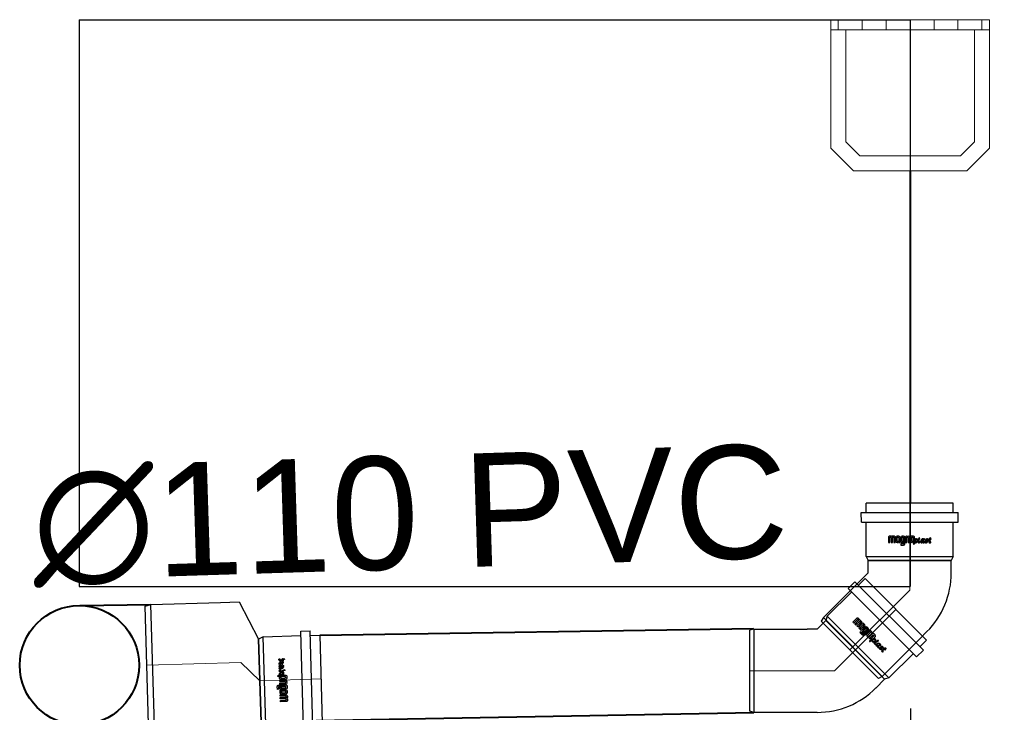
# Model space of a CAD drawing. Header units: inches. Extents: x -4581 to 28141, y -59678 to 5024.
# Tile 14 of 18: x 12952 to 13083, y 4196 to 4288. Entities that reach past the tile are written whole.
import ezdxf
from ezdxf.enums import TextEntityAlignment as Align
from ezdxf.lldxf.tags import DXFTag

# ---------------------------------------------------------------- set-up
doc = ezdxf.new("R2010")
doc.units = ezdxf.units.IN
doc.header["$MEASUREMENT"] = 0
for name, color, linetype, plot in [('3DCPCOLOR124', 152, 'Continuous', False), ('3DCPCOLOR242', 242, 'Continuous', False), ('CP_DETAL', 33, 'Continuous', False)]:
    doc.layers.add(name, color=color, linetype=linetype, plot=plot)
doc.layers.add('CP_AXISKA', color=7, linetype='DASHDOT', lineweight=15, plot=False)
for name, color, linetype, lineweight in [('IS - opis tabeli profilu', 7, 'Continuous', 30), ('IS - rury PVC DN160', 134, 'Continuous', 30), ('w_armatura', 8, 'Continuous', 9)]:
    doc.layers.add(name, color=color, linetype=linetype, lineweight=lineweight)
for name, color, linetype, true_color in [('IS_Sieci_na_profilu', 7, 'SOLID', 0x000000), ('IS_Tabelka_profilu', 7, 'SOLID', 0x000000), ('IS_Teren_proj', 7, 'SOLID', 0x000000)]:
    doc.layers.add(name, color=color, linetype=linetype, true_color=true_color)
doc.styles.add('CP_ATTR', font='ROMANS.SHX')
tags = doc.linetypes.add('DASHDOT', pattern=[20, 10, -5, 0, -5]).pattern_tags.tags
tags[10:11] = [DXFTag(74, 4), DXFTag(75, 0), DXFTag(340, '0'), DXFTag(46, 0.0), DXFTag(50, 0.0), DXFTag(44, 0.0), DXFTag(45, 0.0)]
tags[8:9] = [DXFTag(74, 4), DXFTag(75, 0), DXFTag(340, '0'), DXFTag(46, 0.0), DXFTag(50, 0.0), DXFTag(44, 0.0), DXFTag(45, 0.0)]
tags[6:7] = [DXFTag(74, 4), DXFTag(75, 0), DXFTag(340, '0'), DXFTag(46, 0.0), DXFTag(50, 0.0), DXFTag(44, 0.0), DXFTag(45, 0.0)]
tags[4:5] = [DXFTag(74, 4), DXFTag(75, 0), DXFTag(340, '0'), DXFTag(46, 0.0), DXFTag(50, 0.0), DXFTag(44, 0.0), DXFTag(45, 0.0)]
tags = doc.linetypes.add('SOLID', pattern=[10, 10, 0]).pattern_tags.tags
tags[6:7] = [DXFTag(74, 4), DXFTag(75, 0), DXFTag(340, '0'), DXFTag(46, 0.0), DXFTag(50, 0.0), DXFTag(44, 0.0), DXFTag(45, 0.0)]
tags[4:5] = [DXFTag(74, 4), DXFTag(75, 0), DXFTag(340, '0'), DXFTag(46, 0.0), DXFTag(50, 0.0), DXFTag(44, 0.0), DXFTag(45, 0.0)]

# ---------------------------------------------------------------- blocks, each defined once
blk = doc.blocks.new('WP')
at = {"lineweight": 9}
h = blk.add_hatch(dxfattribs=at)
h.set_pattern_fill('ANSI31', color=1, angle=45, style=0)
h.set_pattern_definition([(90, (-4335.01, -4943.7358), (-3.175, 7e-16), [])])
h.paths.add_polyline_path([(10.5, 16.64), (10.5, 18), (-10.5, 18), (-10.5, 16.64)])
at = {"color": 1, "lineweight": 9}
for p, q in [((-10.5, 18), (-10.5, 1)), ((-10.5, 18), (10.5, 18)), ((10.5, 18), (10.5, 1)), ((-10.5, 16.64), (10.5, 16.64)), ((-8.5, 16.64), (-8.5, 1.83)), ((8.5, 16.64), (8.5, 1.83)), ((-8.5, 1.83), (-6.67, 0)), ((8.5, 1.83), (6.67, 0)), ((-10.5, 1), (-7.5, -2)), ((-6.67, 0), (6.67, 0)), ((10.5, 1), (7.5, -2)), ((-7.5, -2), (7.5, -2))]:
    blk.add_line(p, q, dxfattribs=at)
blk = doc.blocks.new('2dmgn002_logo01')
at = {"layer": '3DCPCOLOR124'}
for p, q in [((1.86, 16.54), (-2.9, 16.54)), ((-2.9, 16.54), (-2.9, 15.53)), ((-2.9, 15.53), (1.6, 15.53)), ((2.9, 14.44), (2.9, 15.5)), ((-2.93, 9.64), (-2.93, 8.94)), ((-2.93, 8.94), (-1.86, 8.94)), ((1.6, 8.57), (-2.93, 8.57)), ((-2.93, 8.57), (-2.93, 7.5)), ((1.6, 14.41), (-2.9, 14.41)), ((-2.9, 14.41), (-2.9, 13.39)), ((-2.9, 13.39), (1.6, 13.39)), ((1.6, 12.27), (-2.9, 12.27)), ((-2.9, 12.27), (-2.9, 11.26)), ((-2.9, 11.26), (1.86, 11.26)), ((1.86, 10.71), (-1.86, 10.71)), ((-1.86, 8.94), (-1.86, 9.39)), ((-1.61, 9.64), (1.6, 9.64)), ((1.86, 9.37), (1.86, 8.84)), ((1.89, 15.24), (1.89, 14.7)), ((1.89, 13.1), (1.89, 12.56)), ((2.9, 12.3), (2.9, 13.36)), ((2.93, 8.57), (2.93, 9.65)), ((-4.01, 6.97), (-5.07, 6.97)), ((-5.07, 6.97), (-5.07, 4.84)), ((-4.01, 5.1), (-4.01, 6.97)), ((-4.01, 3.77), (1.86, 3.77)), ((1.6, 4.84), (-3.74, 4.84)), ((-2.93, 7.5), (1.86, 7.5)), ((-2.93, 5.9), (-2.93, 5.2)), ((-2.93, 5.2), (-1.86, 5.2)), ((1.86, 3.23), (-2.93, 3.23)), ((-2.93, 3.23), (-2.93, 2.16)), ((-2.93, 2.16), (1.6, 2.16)), ((1.6, 1.1), (-2.93, 1.1)), ((-2.93, 1.1), (-2.93, 0.03)), ((-2.93, 0.03), (1.86, 0.03)), ((1.86, 6.97), (-1.86, 6.97)), ((-1.86, 5.2), (-1.86, 5.64)), ((-1.61, 5.9), (1.6, 5.9)), ((1.86, 5.64), (1.86, 5.1)), ((1.86, 1.9), (1.86, 1.36)), ((2.93, 4.84), (2.93, 5.9)), ((2.93, 2.17), (2.93, 1.1)), ((-2.93, -1.56), (-2.93, -2.26)), ((-2.93, -2.26), (-1.86, -2.26)), ((1.6, -2.62), (-2.93, -2.62)), ((-2.93, -2.62), (-2.93, -3.11)), ((-2.93, -3.11), (-0.81, -3.69)), ((1.86, -0.49), (-1.86, -0.49)), ((-1.86, -2.26), (-1.86, -1.82)), ((-1.61, -1.56), (1.6, -1.56)), ((-0.81, -3.69), (1.86, -3.69)), ((1.86, -1.82), (1.86, -2.36)), ((2.93, -2.63), (2.93, -1.56))]:
    blk.add_line(p, q, dxfattribs=at)
for centre, radius, start, end in [((1.6, 15.24), 0.293, 359.50377, 90), ((1.86, 15.5), 1.04, 359.84034, 90), ((-1.86, 9.64), 1.07, 90, 180), ((-1.61, 9.39), 0.246, 90, 184.12329), ((1.6, 14.7), 0.291, 269.5684, 360), ((1.6, 13.1), 0.293, 359.52315, 90), ((1.6, 12.56), 0.293, 270, 359.99892), ((1.6, 9.37), 0.264, 0, 90), ((1.6, 8.84), 0.264, 270, 359.93488), ((1.86, 12.3), 1.04, 270, 0.01929), ((1.86, 9.64), 1.06, 0.42142, 90), ((1.86, 8.57), 1.07, 270.28219, 0), ((2.3, 14.44), 0.598, 296.56041, 0), ((2.29, 13.36), 0.608, 359.98071, 62.82231), ((-4.01, 4.83), 1.06, 179.73928, 270), ((-3.74, 5.1), 0.264, 180, 269.90231), ((-1.86, 5.9), 1.07, 90, 180), ((-1.61, 5.65), 0.246, 90, 184.04749), ((1.6, 5.64), 0.264, 360, 90), ((1.6, 5.1), 0.264, 270, 0.01085), ((1.6, 1.9), 0.264, 0.07598, 90), ((1.6, 1.36), 0.264, 270, 359.92402), ((1.86, 5.91), 1.06, 360, 90), ((1.86, 4.84), 1.07, 270.26342, 0), ((1.86, 2.17), 1.06, 359.57858, 90), ((1.86, 1.1), 1.07, 270.28755, 359.99846), ((-1.86, -1.56), 1.07, 90, 180), ((-1.61, -1.81), 0.246, 90, 184.11247), ((1.6, -1.82), 0.264, 360, 90.0217), ((1.6, -2.36), 0.264, 270, 359.90229), ((1.86, -1.55), 1.06, 359.57858, 90), ((1.87, -2.63), 1.06, 269.70479, 359.99987)]:
    blk.add_arc(centre, radius, start, end, dxfattribs=at)
at = {"layer": '3DCPCOLOR242'}
for p, q in [((-2.7, -3.9), (-3.95, -3.55)), ((0.12, -4.12), (-3.94, -2.98)), ((1.09, -7.71), (-1.93, -6.91)), ((1.06, -7.17), (-1.65, -6.4)), ((-0.13, -11.32), (-2.25, -10.71)), ((-1.72, -14.87), (-0.14, -15.31)), ((1.09, -7.71), (1.26, -7.74)), ((-0.17, -15.85), (-1.87, -15.4)), ((-0.17, -16), (-0.17, -15.85)), ((0.51, -16.04), (0.49, -16.34)), ((1.2, -16.2), (0.51, -16.04))]:
    blk.add_line(p, q, dxfattribs=at)
for centre, radius, start, end in [((-4.29, -3.13), 0.174, 139.47476, 200.56362), ((-4.01, -3.02), 0.481, 201.32484, 240.90127), ((-4.22, -3.22), 0.283, 75.9119, 135.99831), ((-3.49, -1.93), 1.69, 243.73825, 254.24651), ((-4.21, -3.92), 0.981, 73.81227, 86.51713), ((-2.11, -4.55), 0.997, 166.5679, 210.09873), ((-2.22, -7.14), 0.892, 155.01321, 214.60209), ((-2.46, -4.5), 0.644, 111.11523, 163.48137), ((-2.3, -7.13), 0.818, 103.03232, 153.31269), ((-0.64, -3.63), 2.73, 211.32132, 275.04453), ((-1.97, -4.71), 0.539, 116.61609, 177.02077), ((-1.71, -4.6), 0.806, 185.92882, 229.59092), ((-2.2, -8.11), 1.79, 72.29581, 99.07357), ((-2.06, -7.22), 0.393, 146.96157, 189.51991), ((-1.86, -7.12), 0.609, 195.14508, 225.76705), ((-2.11, -7.23), 0.357, 74.32024, 141.48526), ((-2.41, -7.7), 0.183, 21.5725, 49.11602), ((-2.48, -7.7), 0.249, 338.43027, 15.91637), ((-0.79, -3.63), 2.14, 227.76809, 264.97098), ((-1.91, -4.94), 0.776, 84.80696, 112.52828), ((-2.29, -8.04), 1.19, 72.26909, 76.76456), ((-2.08, -7.15), 2.99, 66.1532, 85.5553), ((-0.84, -4.43), 1.34, 263.8725, 286.52821), ((-1.93, -6.26), 2.13, 46.51655, 60.5203), ((-1.14, -5.4), 0.961, 11.11124, 45.43142), ((-0.64, -5.29), 0.455, 294.16818, 9.83832), ((-0.42, -5.51), 0.842, 271.34773, 20.70805), ((0.25, -3.84), 0.817, 249.48618, 262.64906), ((-1.3, -5.9), 1.81, 22.39599, 45.50711), ((-0.07, -4.64), 0.557, 50.01469, 70.91433), ((0.18, -4.34), 0.318, 263.62486, 288.27847), ((0.24, -4.49), 0.156, 287.1813, 350.19267), ((0.11, -4.44), 0.288, 10.01081, 50.85672), ((0.03, -4.45), 0.37, 349.83802, 10.02954), ((0.61, -8.43), 1.34, 58.78007, 70.73251), ((1.16, -7.55), 0.301, 17.91794, 59.99432), ((1.12, -7.48), 0.33, 314.20176, 5.594), ((-2.35, -15.59), 0.816, 103.18733, 179.70994), ((-2.38, -10.79), 0.727, 106.1924, 195.31955), ((-2.28, -9.16), 0.816, 114.06431, 202.86939), ((-2.23, -10.75), 0.883, 195.37729, 250.06823), ((-1.76, -12.65), 1.31, 133.99181, 256.46177), ((-1.65, -8.93), 1.49, 201.67038, 231.30759), ((-2.3, -7.28), 0.748, 209.44333, 244.75523), ((-2.52, -11.96), 0.293, 73.84283, 119.965), ((-2.57, -7.31), 0.65, 265.66222, 285.52498), ((-2.04, -10.21), 1.88, 87.16064, 107.98583), ((-2.3, -16.77), 1.99, 73.17854, 97.06791), ((-2.32, -10.91), 0.21, 72.14881, 182.46762), ((-2.16, -10.9), 0.37, 183.0166, 240.61517), ((-2.48, -11.38), 0.207, 256.87231, 333.10474), ((-1.88, -12.75), 0.636, 127.36445, 245.55279), ((-1.97, -9.4), 0.472, 98.78993, 190.58247), ((-1.48, -9.29), 0.981, 191.93887, 227.93558), ((-2.55, -12.12), 0.449, 8.72439, 76.05515), ((-2.49, -7.69), 0.265, 290.23773, 337.52914), ((-2.44, -11.35), 0.167, 6.09693, 51.25913), ((-2.71, -11.34), 0.433, 342.50928, 1.32782), ((-2.69, -11.74), 0.662, 310.19394, 332.43036), ((-2.01, -13.14), 0.234, 234.86383, 292.37274), ((-0.61, -7.95), 2.56, 233.55293, 269.01687), ((-1.83, -13.25), 0.719, 250.74796, 317.74811), ((-1.79, -10.93), 2.01, 44.3614, 97.33402), ((-2.01, -11.05), 2.72, 40.23654, 88.54608), ((-2.25, -12.71), 0.729, 297.35331, 322.4271), ((-3.16, -12.05), 1.85, 323.49167, 337.62755), ((-0.6, -13.09), 0.918, 120.98328, 158.93973), ((-4.61, -11.44), 4.03, 325.44217, 333.88008), ((-0.8, -13.04), 0.784, 70.65968, 109.73354), ((0.29, -13.88), 1.45, 136.23705, 152.79299), ((-0.64, -13.09), 0.24, 82.50251, 118.50435), ((-0.6, -10.03), 0.492, 264.11106, 2.31167), ((-0.72, -13.4), 0.557, 329.50413, 78.25175), ((-0.86, -13.48), 1.23, 313.61713, 74.8695), ((-0.3, -14.06), 0.179, 156.2477, 208.06619), ((1.11, -14.88), 1.81, 138.31774, 150.34994), ((0, -13.86), 0.536, 211.35444, 244.0918), ((-0.86, -10.08), 0.755, 5.47841, 47.26611), ((-0.1, -14.13), 0.258, 239.00324, 288.60589), ((-21.33, -14.03), 21.22, 356.55137, 357.45194), ((0.14, -10.31), 1.05, 255.0292, 275.25426), ((0.08, -14.98), 0.202, 99.26049, 177.52289), ((-0.28, -10.17), 0.698, 293.28307, 345.06705), ((-0.04, -11.26), 0.454, 64.25671, 85.18429), ((0.04, -15.4), 0.621, 76.06266, 90.12242), ((-0.88, -10.16), 1.29, 351.84431, 42.45471), ((0.03, -11.23), 0.401, 23.69289, 71.50149), ((0.15, -15.09), 0.29, 45.81063, 81.4207), ((0.23, -11.16), 0.197, 270.94675, 310.56308), ((-0.18, -15.28), 0.664, 5.03007, 36.75957), ((0.17, -11.16), 0.243, 323.08752, 22.10032), ((9.69, -14.96), 9.21, 181.61293, 183.26496), ((1.27, -7.61), 0.133, 265.16594, 303.58712), ((-2.2, -15.57), 0.973, 181.20145, 240.279), ((-2.59, -16.12), 0.301, 251.92709, 357.04439), ((-2.18, -15.68), 0.348, 90.07346, 226.67742), ((-2.56, -16.17), 0.279, 6.29239, 59.42508), ((-2.75, -18.5), 3.22, 74.17003, 79.89146), ((0.48, -16.03), 0.659, 177.15913, 197.97133), ((0.25, -16.17), 0.401, 190.32938, 250.47852), ((0.21, -16.16), 0.393, 256.69648, 303.22105), ((0.31, -16.35), 0.182, 308.0482, 0.81247), ((-1.77, -25.84), 10.6, 74.87484, 77.68617), ((0.73, -16.51), 0.942, 56.65606, 73.6716), ((1.21, -16.07), 0.134, 265.24474, 321.72006), ((1.09, -15.98), 0.3, 13.27277, 58.04455), ((0.98, -15.93), 0.408, 326.73725, 2.23919)]:
    blk.add_arc(centre, radius, start, end, dxfattribs=at)
blk = doc.blocks.new('2d_mgphtp_0111_s2wtog_f6ow5t4')
for p, q in [((0.41, 8.57), (1.29, 9.45)), ((9.45, 1.29), (1.29, 9.45)), ((-0.92, 8.13), (-0.04, 9.02)), ((-0.92, 8.13), (8.13, -0.92)), ((-0.04, 9.02), (9.02, -0.04)), ((-3.7, 4.46), (-0.47, 7.69)), ((-3.7, 4.46), (-3.89, 3.89)), ((-13.42, 2.74), (-13.96, 2.61)), ((-13.96, -8.12), (-13.96, 2.61)), ((-13.42, 2.74), (-6.36, 2.74)), ((-5.04, 2.74), (-6.36, 2.74)), ((-5.04, 2.74), (-3.89, 3.89)), ((8.57, 0.41), (9.45, 1.29)), ((4.46, -3.7), (7.69, -0.47)), ((8.13, -0.92), (9.02, -0.04)), ((2.74, -5.04), (3.89, -3.89)), ((4.46, -3.7), (3.89, -3.89)), ((-13.42, -8.26), (-13.96, -8.12)), ((-6.36, -8.26), (-13.42, -8.26)), ((-5.04, -8.26), (-6.36, -8.26))]:
    blk.add_line(p, q)
blk.add_arc((-5.04, 2.74), 11, 270, 315)
at = {"layer": 'CP_AXISKA'}
for p, q in [((5.37, 5.37), (-2.76, -2.76)), ((-2.76, -2.76), (-13.96, -2.76))]:
    blk.add_line(p, q, dxfattribs=at)
at = {"layer": 'CP_DETAL'}
for p, q in [((-3.7, 4.46), (4.46, -3.7)), ((-13.42, 2.74), (-13.42, -8.26)), ((-3.89, 3.89), (3.89, -3.89)), ((3.89, -3.89), (-3.89, 3.89))]:
    blk.add_line(p, q, dxfattribs=at)
at = {"xscale": 0.14901960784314, "yscale": 0.17066666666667, "rotation": 45}
blk.add_blockref('2dmgn002_logo01', (1.99, 1.99), dxfattribs=at)
at = {"linetype": 'ByBlock', "style": 'CP_ATTR', "flags": 9}
for tag in ['DN', 'WEIGHT', 'MATERIAL', 'DIMS', 'OTHER', 'CHARACTER', 'PRODUCER', 'ORDER-NO', 'PRODUCT-TYPE', 'ARTICLE', 'GROUP', 'NUMBER', 'NAME']:
    blk.add_attdef(tag, text='', height=0.00005, dxfattribs=at).set_placement((-13.96, -8.26), align=Align.MIDDLE_LEFT)
blk = doc.blocks.new('2dmgn008_logo01')
at = {"layer": '3DCPCOLOR124'}
for p, q in [((1.86, 16.54), (-2.9, 16.54)), ((-2.9, 16.54), (-2.9, 15.53)), ((-2.9, 15.53), (1.6, 15.53)), ((1.89, 15.24), (1.89, 14.7)), ((2.9, 14.44), (2.9, 15.5)), ((-2.93, 9.64), (-2.93, 8.94)), ((-2.93, 8.94), (-1.86, 8.94)), ((1.6, 8.57), (-2.93, 8.57)), ((-2.93, 8.57), (-2.93, 7.5)), ((1.6, 14.41), (-2.9, 14.41)), ((-2.9, 14.41), (-2.9, 13.39)), ((-2.9, 13.39), (1.6, 13.39)), ((1.6, 12.27), (-2.9, 12.27)), ((-2.9, 12.27), (-2.9, 11.26)), ((-2.9, 11.26), (1.86, 11.26)), ((1.86, 10.71), (-1.86, 10.71)), ((-1.86, 8.94), (-1.86, 9.39)), ((-1.61, 9.64), (1.6, 9.64)), ((1.86, 9.37), (1.86, 8.84)), ((1.89, 13.1), (1.89, 12.56)), ((2.9, 12.3), (2.9, 13.36)), ((2.93, 8.57), (2.93, 9.65)), ((-4.01, 6.97), (-5.07, 6.97)), ((-5.07, 6.97), (-5.07, 4.84)), ((-4.01, 5.1), (-4.01, 6.97)), ((-4.01, 3.77), (1.86, 3.77)), ((1.6, 4.84), (-3.74, 4.84)), ((-2.93, 7.5), (1.86, 7.5)), ((-2.93, 5.9), (-2.93, 5.2)), ((-2.93, 5.2), (-1.86, 5.2)), ((1.86, 3.23), (-2.93, 3.23)), ((-2.93, 3.23), (-2.93, 2.16)), ((-2.93, 2.16), (1.6, 2.16)), ((1.6, 1.1), (-2.93, 1.1)), ((-2.93, 1.1), (-2.93, 0.03)), ((-2.93, 0.03), (1.86, 0.03)), ((1.86, 6.97), (-1.86, 6.97)), ((-1.86, 5.2), (-1.86, 5.64)), ((-1.61, 5.9), (1.6, 5.9)), ((1.86, 5.64), (1.86, 5.1)), ((1.86, 1.9), (1.86, 1.36)), ((2.93, 4.84), (2.93, 5.9)), ((2.93, 2.17), (2.93, 1.1)), ((-2.93, -1.56), (-2.93, -2.26)), ((-2.93, -2.26), (-1.86, -2.26)), ((1.6, -2.62), (-2.93, -2.62)), ((-2.93, -2.62), (-2.93, -3.11)), ((-2.93, -3.11), (-0.81, -3.69)), ((1.86, -0.49), (-1.86, -0.49)), ((-1.86, -2.26), (-1.86, -1.82)), ((-1.61, -1.56), (1.6, -1.56)), ((-0.81, -3.69), (1.86, -3.69)), ((1.86, -1.82), (1.86, -2.36)), ((2.93, -2.63), (2.93, -1.56))]:
    blk.add_line(p, q, dxfattribs=at)
for centre, radius, start, end in [((1.6, 15.24), 0.293, 359.50377, 90), ((1.86, 15.5), 1.04, 359.84034, 90), ((-1.86, 9.64), 1.07, 90, 180), ((-1.61, 9.39), 0.246, 90, 184.12329), ((1.6, 14.7), 0.291, 269.5684, 360), ((1.6, 13.1), 0.293, 359.52315, 90), ((1.6, 12.56), 0.293, 270, 359.99892), ((1.6, 9.37), 0.264, 0, 90), ((1.6, 8.84), 0.264, 270, 359.93488), ((1.86, 12.3), 1.04, 270, 0.01929), ((1.86, 9.64), 1.06, 0.42142, 90), ((1.86, 8.57), 1.07, 270.28219, 0), ((2.3, 14.44), 0.598, 296.56041, 0), ((2.29, 13.36), 0.608, 359.98071, 62.82231), ((-4.01, 4.83), 1.06, 179.73928, 270), ((-3.74, 5.1), 0.264, 180, 269.90231), ((-1.86, 5.9), 1.07, 90, 180), ((-1.61, 5.65), 0.246, 90, 184.04749), ((1.6, 5.64), 0.264, 360, 90), ((1.6, 5.1), 0.264, 270, 0.01085), ((1.6, 1.9), 0.264, 0.07598, 90), ((1.6, 1.36), 0.264, 270, 359.92402), ((1.86, 5.91), 1.06, 360, 90), ((1.86, 4.84), 1.07, 270.26342, 0), ((1.86, 2.17), 1.06, 359.57858, 90), ((1.86, 1.1), 1.07, 270.28755, 359.99846), ((-1.86, -1.56), 1.07, 90, 180), ((-1.61, -1.81), 0.246, 90, 184.11247), ((1.6, -1.82), 0.264, 360, 90.0217), ((1.6, -2.36), 0.264, 270, 359.90229), ((1.86, -1.55), 1.06, 359.57858, 90), ((1.87, -2.63), 1.06, 269.70479, 359.99987)]:
    blk.add_arc(centre, radius, start, end, dxfattribs=at)
at = {"layer": '3DCPCOLOR242'}
for p, q in [((-2.7, -3.9), (-3.95, -3.55)), ((0.12, -4.12), (-3.94, -2.98)), ((1.09, -7.71), (-1.93, -6.91)), ((1.06, -7.17), (-1.65, -6.4)), ((-0.13, -11.32), (-2.25, -10.71)), ((-1.72, -14.87), (-0.14, -15.31)), ((1.09, -7.71), (1.26, -7.74)), ((-0.17, -15.85), (-1.87, -15.4)), ((-0.17, -16), (-0.17, -15.85)), ((0.51, -16.04), (0.49, -16.34)), ((1.2, -16.2), (0.51, -16.04))]:
    blk.add_line(p, q, dxfattribs=at)
for centre, radius, start, end in [((-4.29, -3.13), 0.174, 139.47476, 200.56362), ((-4.01, -3.02), 0.481, 201.32484, 240.90127), ((-4.22, -3.22), 0.283, 75.9119, 135.99831), ((-3.49, -1.93), 1.69, 243.73825, 254.24651), ((-4.21, -3.92), 0.981, 73.81227, 86.51713), ((-2.11, -4.55), 0.997, 166.5679, 210.09873), ((-2.22, -7.14), 0.892, 155.01321, 214.60209), ((-2.46, -4.5), 0.644, 111.11523, 163.48137), ((-2.3, -7.13), 0.818, 103.03232, 153.31269), ((-0.64, -3.63), 2.73, 211.32132, 275.04453), ((-1.97, -4.71), 0.539, 116.61609, 177.02077), ((-1.71, -4.6), 0.806, 185.92882, 229.59092), ((-2.2, -8.11), 1.79, 72.29581, 99.07357), ((-2.06, -7.22), 0.393, 146.96157, 189.51991), ((-1.86, -7.12), 0.609, 195.14508, 225.76705), ((-2.11, -7.23), 0.357, 74.32024, 141.48526), ((-0.79, -3.63), 2.14, 227.76809, 264.97098), ((-1.91, -4.94), 0.776, 84.80696, 112.52828), ((-2.29, -8.04), 1.19, 72.26909, 76.76456), ((-2.08, -7.15), 2.99, 66.1532, 85.5553), ((-0.84, -4.43), 1.34, 263.8725, 286.52821), ((-1.93, -6.26), 2.13, 46.51655, 60.5203), ((-1.14, -5.4), 0.961, 11.11124, 45.43142), ((-0.64, -5.29), 0.455, 294.16818, 9.83832), ((-0.42, -5.51), 0.842, 271.34773, 20.70805), ((0.25, -3.84), 0.817, 249.48618, 262.64906), ((-1.3, -5.9), 1.81, 22.39599, 45.50711), ((-0.07, -4.64), 0.557, 50.01469, 70.91433), ((0.18, -4.34), 0.318, 263.62486, 288.27847), ((0.24, -4.49), 0.156, 287.1813, 350.19267), ((0.11, -4.44), 0.288, 10.01081, 50.85672), ((0.03, -4.45), 0.37, 349.83802, 10.02954), ((0.61, -8.43), 1.34, 58.78007, 70.73251), ((1.16, -7.55), 0.301, 17.91794, 59.99432), ((1.12, -7.48), 0.33, 314.20176, 5.594), ((-2.35, -15.59), 0.816, 103.18733, 179.70994), ((-2.38, -10.79), 0.727, 106.1924, 195.31955), ((-2.28, -9.16), 0.816, 114.06431, 202.86939), ((-2.23, -10.75), 0.883, 195.37729, 250.06823), ((-1.76, -12.65), 1.31, 133.99181, 256.46177), ((-1.65, -8.93), 1.49, 201.67038, 231.30759), ((-2.3, -7.28), 0.748, 209.44333, 244.75523), ((-2.52, -11.96), 0.293, 73.84283, 119.965), ((-2.57, -7.31), 0.65, 265.66222, 285.52498), ((-2.04, -10.21), 1.88, 87.16064, 107.98583), ((-2.3, -16.77), 1.99, 73.17854, 97.06791), ((-2.32, -10.91), 0.21, 72.14881, 182.46762), ((-2.16, -10.9), 0.37, 183.0166, 240.61517), ((-2.48, -11.38), 0.207, 256.87231, 333.10474), ((-1.88, -12.75), 0.636, 127.36445, 245.55279), ((-1.97, -9.4), 0.472, 98.78993, 190.58247), ((-1.48, -9.29), 0.981, 191.93887, 227.93558), ((-2.55, -12.12), 0.449, 8.72439, 76.05515), ((-2.49, -7.69), 0.265, 290.23773, 337.52914), ((-2.44, -11.35), 0.167, 6.09693, 51.25913), ((-2.71, -11.34), 0.433, 342.50928, 1.32782), ((-2.41, -7.7), 0.183, 21.5725, 49.11602), ((-2.69, -11.74), 0.662, 310.19394, 332.43036), ((-2.48, -7.7), 0.249, 338.43027, 15.91637), ((-2.01, -13.14), 0.234, 234.86383, 292.37274), ((-0.61, -7.95), 2.56, 233.55293, 269.01687), ((-1.83, -13.25), 0.719, 250.74796, 317.74811), ((-1.79, -10.93), 2.01, 44.3614, 97.33402), ((-2.01, -11.05), 2.72, 40.23654, 88.54608), ((-2.25, -12.71), 0.729, 297.35331, 322.4271), ((-3.16, -12.05), 1.85, 323.49167, 337.62755), ((-0.6, -13.09), 0.918, 120.98328, 158.93973), ((-4.61, -11.44), 4.03, 325.44217, 333.88008), ((-0.8, -13.04), 0.784, 70.65968, 109.73354), ((0.29, -13.88), 1.45, 136.23705, 152.79299), ((-0.64, -13.09), 0.24, 82.50251, 118.50435), ((-0.6, -10.03), 0.492, 264.11106, 2.31167), ((-0.72, -13.4), 0.557, 329.50413, 78.25175), ((-0.86, -13.48), 1.23, 313.61713, 74.8695), ((-0.3, -14.06), 0.179, 156.2477, 208.06619), ((1.11, -14.88), 1.81, 138.31774, 150.34994), ((0, -13.86), 0.536, 211.35444, 244.0918), ((-0.86, -10.08), 0.755, 5.47841, 47.26611), ((-0.1, -14.13), 0.258, 239.00324, 288.60589), ((-21.33, -14.03), 21.22, 356.55137, 357.45194), ((0.14, -10.31), 1.05, 255.0292, 275.25426), ((0.08, -14.98), 0.202, 99.26049, 177.52289), ((-0.28, -10.17), 0.698, 293.28307, 345.06705), ((-0.04, -11.26), 0.454, 64.25671, 85.18429), ((0.04, -15.4), 0.621, 76.06266, 90.12242), ((-0.88, -10.16), 1.29, 351.84431, 42.45471), ((0.03, -11.23), 0.401, 23.69289, 71.50149), ((0.15, -15.09), 0.29, 45.81063, 81.4207), ((0.23, -11.16), 0.197, 270.94675, 310.56308), ((-0.18, -15.28), 0.664, 5.03007, 36.75957), ((0.17, -11.16), 0.243, 323.08752, 22.10032), ((1.27, -7.61), 0.133, 265.16594, 303.58712), ((-2.2, -15.57), 0.973, 181.20145, 240.279), ((-2.59, -16.12), 0.301, 251.92709, 357.04439), ((-2.18, -15.68), 0.348, 90.07346, 226.67742), ((-2.56, -16.17), 0.279, 6.29239, 59.42508), ((-2.75, -18.5), 3.22, 74.17003, 79.89146), ((0.48, -16.03), 0.659, 177.15913, 197.97133), ((0.25, -16.17), 0.401, 190.32938, 250.47852), ((0.21, -16.16), 0.393, 256.69648, 303.22105), ((0.31, -16.35), 0.182, 308.0482, 0.81247), ((9.69, -14.96), 9.21, 181.61293, 183.26496), ((-1.77, -25.84), 10.6, 74.87484, 77.68617), ((0.73, -16.51), 0.942, 56.65606, 73.6716), ((1.21, -16.07), 0.134, 265.24474, 321.72006), ((1.09, -15.98), 0.3, 13.27277, 58.04455), ((0.98, -15.93), 0.408, 326.73725, 2.23919)]:
    blk.add_arc(centre, radius, start, end, dxfattribs=at)
blk = doc.blocks.new('2d_mgphtp_0204_55f04kf_ad6na7')
for p, q in [((-14.9, 5.3), (-14.12, 5.5)), ((-14.9, 5.3), (-14.9, -10.3)), ((-4.9, 5.5), (-14.12, 5.5)), ((-4.9, 5.5), (0, 5.5)), ((0.62, 5.81), (0, 5.5)), ((0.62, 5.81), (5.6, 5.81)), ((5.6, 6.4), (5.6, -6.4)), ((5.6, 6.4), (6.85, 6.4)), ((6.85, 6.4), (6.85, -6.4)), ((6.85, 5.81), (8.1, 5.81)), ((8.1, -5.81), (8.1, 5.81)), ((-2.45, -10.5), (0, -5.5)), ((0.62, -5.81), (0, -5.5)), ((0.62, -5.81), (5.6, -5.81)), ((5.6, -6.4), (6.85, -6.4)), ((6.85, -5.81), (8.1, -5.81)), ((-14.9, -10.3), (-14.12, -10.5)), ((-14.12, -10.5), (-4.9, -10.5)), ((-4.9, -10.5), (-2.45, -10.5))]:
    blk.add_line(p, q)
at = {"layer": 'CP_AXISKA'}
for p, q in [((-2.45, -2.5), (0, 0)), ((0, 0), (8.1, 0)), ((-14.9, -2.5), (-2.45, -2.5))]:
    blk.add_line(p, q, dxfattribs=at)
at = {"layer": 'CP_DETAL'}
for p, q in [((-14.12, 5.5), (-14.12, -10.5)), ((0, 5.5), (0, -5.5)), ((0, -5.5), (0, 5.5)), ((0.62, 5.81), (0.62, -5.81))]:
    blk.add_line(p, q, dxfattribs=at)
at = {"xscale": 0.16274509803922, "yscale": 0.17297297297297}
blk.add_blockref('2dmgn008_logo01', (3.11, 0), dxfattribs=at)
at = {"linetype": 'ByBlock', "style": 'CP_ATTR', "flags": 9}
for tag in ['DN', 'WEIGHT', 'MATERIAL', 'DIMS', 'OTHER', 'CHARACTER', 'PRODUCER', 'ORDER-NO', 'PRODUCT-TYPE', 'ARTICLE', 'GROUP', 'NUMBER', 'NAME']:
    blk.add_attdef(tag, text='', height=0.00005, dxfattribs=at).set_placement((-14.9, -10.5), align=Align.MIDDLE_LEFT)

msp = doc.modelspace()

# ---------------------------------------------------------------- linework, layer by layer
at = {"layer": 'IS_Sieci_na_profilu', "color": 34, "lineweight": 40}
for p, q in [((13070.36, 4267.78), (13070.36, 4223.8)), ((12960.46, 4210.25), (12969.83, 4210.39)), ((12992.19, 4206.35), (13049.62, 4207.2)), ((12960.36, 4194.45), (13049.67, 4196.12))]:
    msp.add_line(p, q, dxfattribs=at)
msp.add_circle((12960.37, 4202.35), 7.9, dxfattribs=at)
at = {"layer": 'IS_Tabelka_profilu'}
msp.add_line((13070.41, 4196.61), (13070.36, 3116.78), dxfattribs=at)
at = {"layer": 'IS_Teren_proj'}
for p, q in [((12960.36, 4287.78), (13070.36, 4287.78)), ((12960.36, 4287.78), (12960.36, 4212.78)), ((13070.36, 4287.78), (13070.36, 4212.78)), ((12960.36, 4212.78), (13070.36, 4212.78))]:
    msp.add_line(p, q, dxfattribs=at)

# ---------------------------------------------------------------- block references
at = {"layer": 'IS - rury PVC DN160', "color": 42, "rotation": 45}
msp.add_blockref('2d_mgphtp_0111_s2wtog_f6ow5t4', (13070.3, 4216.2), dxfattribs=at)
at = {"layer": 'IS - rury PVC DN160', "color": 42}
msp.add_blockref('2d_mgphtp_0111_s2wtog_f6ow5t4', (13063.09, 4204.38), dxfattribs=at)
at = {"layer": 'IS - rury PVC DN160', "color": 42, "yscale": -1, "rotation": 1.655040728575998}
msp.add_blockref('2d_mgphtp_0204_55f04kf_ad6na7', (12984.26, 4200.3), dxfattribs=at)
at = {"layer": 'w_armatura'}
msp.add_blockref('WP', (13070.36, 4269.78), dxfattribs=at)

# ---------------------------------------------------------------- texts
at = {"layer": 'IS - opis tabeli profilu', "insert": (12954.39, 4212.57, 0), "char_height": 15, "width": 274.4721, "attachment_point": 7, "rotation": 1.7888}
msp.add_mtext('{\\fArial|b0|i0|c238|p0;∅110 PVC\\Ftxt.shx|c238; }', dxfattribs=at)

doc.saveas('drawing.dxf')
